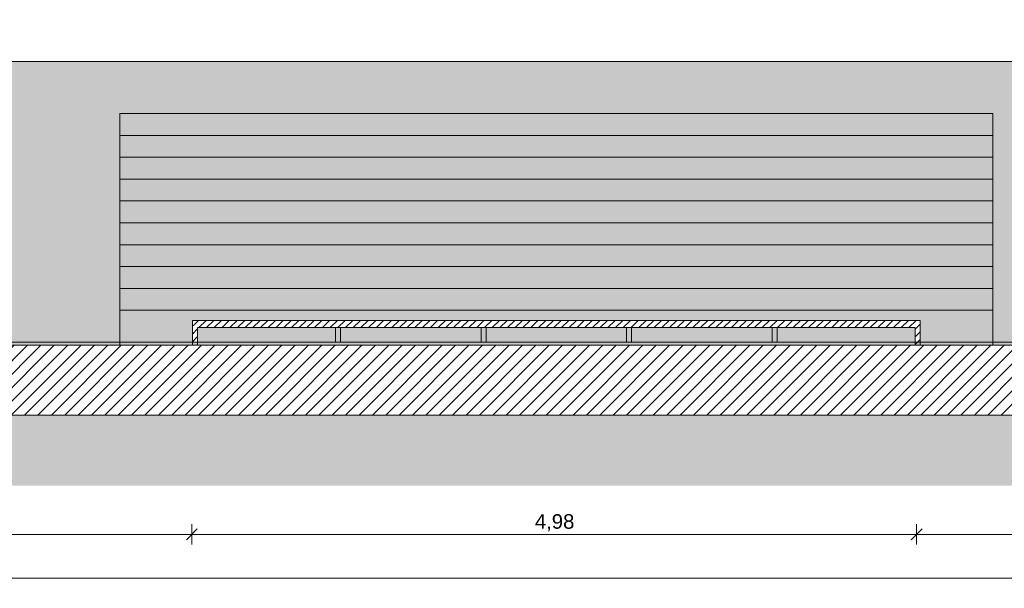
# Model space of a CAD drawing. Header units: millimetres. Extents: x 1516 to 53650, y -1776 to 7865.
# Tile 8 of 37: x 16124 to 22891, y -1670 to 2235. Entities that reach past the tile are written whole.
import ezdxf

# ---------------------------------------------------------------- set-up
doc = ezdxf.new("R2010")
doc.units = ezdxf.units.MM
doc.header["$MEASUREMENT"] = 0
doc.linetypes.add('Wipeout_Contour', pattern=[1000, 0, -1000])
for name, color, linetype in [('2D - Cotations pour 50ème.AL', 7, 'Continuous'), ('2D - Dessin général.AL', 7, 'Continuous'), ('_Sols - Dalles.AL', 7, 'Continuous'), ('Nouveau_2D - Dessin général.AL', 7, 'Continuous'), ('Nouveau_Pour vue 3D seulement.AL', 7, 'Continuous')]:
    doc.layers.add(name, color=color, linetype=linetype)
doc.styles.add('STYLE_GENERE_1', font='arial.ttf')
doc.dimstyles.new('STYLE_GENERE__2', dxfattribs={"dimtxt": 100, "dimasz": 71.25, "dimexe": 0.18, "dimexo": 0.0625, "dimgap": 0, "dimtad": 1, "dimtih": 1, "dimtoh": 1, "dimlfac": 0.001, "dimzin": 0, "dimdsep": 46, "dimtxsty": 'STYLE_GENERE_1', "dimblk": 'ARROWHEAD_6', "dimblk1": 'ARROWHEAD_6', "dimblk2": 'ARROWHEAD_6', "dimcen": 0.09, "dimse1": 1, "dimse2": 1, "dimclrd": 7, "dimclre": 7, "dimclrt": 7, "dimazin": 0, "dimtfac": 1, "dimtdec": 4, "dimtmove": 0, "dimatfit": 3, "dimfxl": 0, "dimtolj": 1, "dimtzin": 0, "dimarcsym": 0})
pattern_1 = [(0, (0, 0), (0, 27), []), (90, (0, 0), (-27, 0), [])]
pattern_2 = [(45, (0, 0), (-45.96194, 45.96194), [])]
pattern_3 = [(45, (0, 0), (-26.516504, 26.516504), [])]

# ---------------------------------------------------------------- blocks, each defined once
blk = doc.blocks.new('Élément de coupe_10')
at = {"layer": '_Sols - Dalles.AL', "linetype": 'Continuous', "lineweight": 0, "true_color": 0x000000}
h = blk.add_hatch(dxfattribs=at)
h.set_pattern_fill('Dallage', color=18, style=0, pattern_type=2)
h.set_pattern_definition(pattern_2)
h.paths.add_polyline_path([(7094.9, 0), (7094.9, -480), (47434.7, -480), (47434.7, 0)])
at = {"layer": '_Sols - Dalles.AL', "color": 7, "linetype": 'Continuous', "lineweight": 5}
for p, q in [((17312.1, 0), (12715.6, 0)), ((42128.5, 0), (22312.1, 0)), ((17347.1, 0), (17312.1, 0)), ((22277.1, 0), (17347.1, 0)), ((22312.1, 0), (22277.1, 0)), ((47434.7, -480), (7094.9, -480))]:
    blk.add_line(p, q, dxfattribs=at)
blk = doc.blocks.new('Élément de coupe_42')
at = {"color": 254, "linetype": 'Wipeout_Contour', "lineweight": 0, "ltscale": 158501.219131}
blk.add_wipeout([(17312.1, 170), (17312.1, 140), (17347.1, 140), (17347.1, 120), (22277.1, 120), (22277.1, 140), (22312.1, 140), (22312.1, 170)], dxfattribs=at).dxf.layer = 'Nouveau_Pour vue 3D seulement.AL'
at = {"layer": 'Nouveau_Pour vue 3D seulement.AL', "linetype": 'Continuous', "lineweight": 0, "true_color": 0x000000}
h = blk.add_hatch(dxfattribs=at)
h.set_pattern_fill('Bois_massif', color=18, style=0, pattern_type=2)
h.set_pattern_definition(pattern_3)
h.paths.add_polyline_path([(17312.1, 170), (17312.1, 140), (17347.1, 140), (17347.1, 120), (22277.1, 120), (22277.1, 140), (22312.1, 140), (22312.1, 170)])
at = {"layer": 'Nouveau_Pour vue 3D seulement.AL', "color": 7, "linetype": 'Continuous', "lineweight": 13}
for p, q in [((17312.1, 170), (17312.1, 140)), ((22312.1, 170), (17312.1, 170)), ((22312.1, 170), (22312.1, 140)), ((22277.1, 120), (17347.1, 120))]:
    blk.add_line(p, q, dxfattribs=at)
blk = doc.blocks.new('Élément de coupe_86')
at = {"color": 254, "linetype": 'Wipeout_Contour', "lineweight": 0, "ltscale": 89179.373414}
blk.add_wipeout([(22277.1, 0), (22312.1, 0), (22312.1, 140), (22277.1, 140)], dxfattribs=at).dxf.layer = 'Nouveau_Pour vue 3D seulement.AL'
at = {"layer": 'Nouveau_Pour vue 3D seulement.AL', "linetype": 'Continuous', "lineweight": 0, "true_color": 0x000000}
h = blk.add_hatch(dxfattribs=at)
h.set_pattern_fill('Bois_massif', color=18, style=0, pattern_type=2)
h.set_pattern_definition(pattern_3)
h.paths.add_polyline_path([(22277.1, 0), (22312.1, 0), (22312.1, 140), (22277.1, 140)])
at = {"layer": 'Nouveau_Pour vue 3D seulement.AL', "color": 7, "linetype": 'Continuous', "lineweight": 5}
for p, q in [((22312.1, 140), (22312.1, 0)), ((22277.1, 120), (22277.1, 0))]:
    blk.add_line(p, q, dxfattribs=at)
blk = doc.blocks.new('Élément de coupe_87')
at = {"color": 254, "linetype": 'Wipeout_Contour', "lineweight": 0, "ltscale": 69319.628691}
blk.add_wipeout([(17312.1, 0), (17347.1, 0), (17347.1, 140), (17312.1, 140)], dxfattribs=at).dxf.layer = 'Nouveau_Pour vue 3D seulement.AL'
at = {"layer": 'Nouveau_Pour vue 3D seulement.AL', "linetype": 'Continuous', "lineweight": 0, "true_color": 0x000000}
h = blk.add_hatch(dxfattribs=at)
h.set_pattern_fill('Bois_massif', color=18, style=0, pattern_type=2)
h.set_pattern_definition(pattern_3)
h.paths.add_polyline_path([(17312.1, 0), (17347.1, 0), (17347.1, 140), (17312.1, 140)])
at = {"layer": 'Nouveau_Pour vue 3D seulement.AL', "color": 7, "linetype": 'Continuous', "lineweight": 5}
for p, q in [((17312.1, 140), (17312.1, 0)), ((17347.1, 120), (17347.1, 0))]:
    blk.add_line(p, q, dxfattribs=at)
blk = doc.blocks.new('*D112')
at = {"layer": '2D - Cotations pour 50ème.AL', "color": 7, "linetype": 'Continuous', "lineweight": 5}
for p, q in [((12632, -1670.3), (12632, -1529.7)), ((42128.5, -1670.3), (42128.5, -1529.7)), ((12575.7, -1600), (12632, -1600)), ((12669.5, -1562.5), (12594.5, -1637.5)), ((12632, -1600), (42128.5, -1600)), ((42091, -1637.5), (42166, -1562.5)), ((42128.5, -1600), (42184.8, -1600))]:
    blk.add_line(p, q, dxfattribs=at)
at = {"layer": '2D - Cotations pour 50ème.AL', "color": 7, "lineweight": 5, "insert": (27208.6, -1580), "char_height": 100, "attachment_point": 7, "style": 'STYLE_GENERE_1'}
blk.add_mtext('\\A1;{\\pql;\\fArial|b0|i0|c0|p0;\\W1.000000;29,50}', dxfattribs=at)
blk = doc.blocks.new('ARROWHEAD_6')
at = {"color": 0, "linetype": 'Continuous', "lineweight": 0}
for p, q in [((0, 0), (-1, 0)), ((-0.5, -0.5), (0.5, 0.5))]:
    blk.add_line(p, q, dxfattribs=at)
blk = doc.blocks.new('*D122')
at = {"layer": '2D - Cotations pour 50ème.AL', "color": 7, "linetype": 'Continuous', "lineweight": 5}
for p, q in [((12330.7, -1262.5), (12255.7, -1337.5)), ((12293.2, -1370.3), (12293.2, -1229.7)), ((17344.8, -1262.5), (17269.8, -1337.5)), ((17307.3, -1370.3), (17307.3, -1229.7)), ((12237, -1300), (12293.2, -1300)), ((12293.2, -1300), (17307.3, -1300))]:
    blk.add_line(p, q, dxfattribs=at)
at = {"layer": '2D - Cotations pour 50ème.AL', "color": 7, "lineweight": 5, "insert": (14666.8, -1280), "char_height": 100, "attachment_point": 7, "style": 'STYLE_GENERE_1'}
blk.add_mtext('\\A1;{\\pql;\\fArial|b0|i0|c0|p0;\\W1.000000;5,01}', dxfattribs=at)
blk = doc.blocks.new('*D123')
at = {"layer": '2D - Cotations pour 50ème.AL', "color": 7, "linetype": 'Continuous', "lineweight": 5}
for p, q in [((17344.8, -1262.5), (17269.8, -1337.5)), ((17307.3, -1370.3), (17307.3, -1229.7)), ((22325.8, -1262.5), (22250.8, -1337.5)), ((22288.3, -1370.3), (22288.3, -1229.7)), ((17307.3, -1300), (22288.3, -1300))]:
    blk.add_line(p, q, dxfattribs=at)
at = {"layer": '2D - Cotations pour 50ème.AL', "color": 7, "lineweight": 5, "insert": (19664.4, -1280), "char_height": 100, "attachment_point": 7, "style": 'STYLE_GENERE_1'}
blk.add_mtext('\\A1;{\\pql;\\fArial|b0|i0|c0|p0;\\W1.000000;4,98}', dxfattribs=at)
blk = doc.blocks.new('*D124')
at = {"layer": '2D - Cotations pour 50ème.AL', "color": 7, "linetype": 'Continuous', "lineweight": 5}
for p, q in [((22325.8, -1262.5), (22250.8, -1337.5)), ((22288.3, -1370.3), (22288.3, -1229.7)), ((27324.8, -1262.5), (27249.8, -1337.5)), ((27287.3, -1370.3), (27287.3, -1229.7)), ((22288.3, -1300), (27287.3, -1300))]:
    blk.add_line(p, q, dxfattribs=at)
at = {"layer": '2D - Cotations pour 50ème.AL', "color": 7, "lineweight": 5, "insert": (24654.4, -1280), "char_height": 100, "attachment_point": 7, "style": 'STYLE_GENERE_1'}
blk.add_mtext('\\A1;{\\pql;\\fArial|b0|i0|c0|p0;\\W1.000000;5,00}', dxfattribs=at)
blk = doc.blocks.new('*D141')
at = {"layer": '2D - Cotations pour 50ème.AL', "color": 7, "linetype": 'Continuous', "lineweight": 5}
for p, q in [((12753.1, 7451.3), (12678.1, 7376.3)), ((12715.6, 7343.5), (12715.6, 7484.1)), ((26843.9, 7451.3), (26768.9, 7376.3)), ((26806.4, 7343.5), (26806.4, 7484.1)), ((12715.6, 7413.8), (26806.4, 7413.8))]:
    blk.add_line(p, q, dxfattribs=at)
at = {"layer": '2D - Cotations pour 50ème.AL', "color": 7, "lineweight": 5, "char_height": 100, "attachment_point": 7, "style": 'STYLE_GENERE_1'}
for s, insert in [('\\A1;{\\pql;\\fArial|b0|i0|c0|p0;\\W1.000000;14,09}', (19513.1, 7433.8)), ('\\A1;{\\pql;\\fArial|b0|i0|c0|p0;\\W1.000000;10}', (26616.4, 7433.8))]:
    blk.add_mtext(s, dxfattribs=dict(at, insert=insert))

msp = doc.modelspace()

# ---------------------------------------------------------------- hatches: boundary and pattern name
at = {"linetype": 'Continuous', "lineweight": 0, "true_color": 0xcccccc}
h = msp.add_hatch(dxfattribs=at)
h.set_pattern_fill('Terre', color=254, style=0, pattern_type=2)
h.set_pattern_definition([(45, (26780.61, -732.37), (-137.8858, 137.8858), []), (45, (26734.65, -686.4), (-275.7716, 275.7716), []), (45, (26688.7, -640.44), (-275.7716, 275.7716), []), (135, (26642.726, -594.48), (45.96194, 45.96194), [195, -195])])
h.paths.add_polyline_path([(2658.598, -480), (53649.628, -480), (53649.628, -964.731), (2658.598, -964.731)])
at = {"layer": '2D - Dessin général.AL', "linetype": 'Continuous', "lineweight": 0, "true_color": 0xe8e8e8}
for points in [[(16812.219, 1590), (22812.219, 1590), (22812.219, 1440), (16812.219, 1440)], [(16812.219, 1440), (22812.219, 1440), (22812.219, 1290), (16812.219, 1290)], [(16812.219, 1290), (22812.219, 1290), (22812.219, 1140), (16812.219, 1140)], [(16812.219, 1140), (22812.219, 1140), (22812.219, 990), (16812.219, 990)], [(16812.219, 990), (22812.219, 990), (22812.219, 840), (16812.219, 840)], [(16812.219, 840), (22812.219, 840), (22812.219, 690), (16812.219, 690)], [(16812.219, 690), (22812.219, 690), (22812.219, 540), (16812.219, 540)], [(16812.219, 540), (22812.219, 540), (22812.219, 390), (16812.219, 390)], [(16812.219, 390), (22812.219, 390), (22812.219, 240), (16812.219, 240)], [(16812.219, 240), (22812.219, 240), (22812.219, 0), (16812.219, 0)]]:
    msp.add_hatch(color=254, dxfattribs=at).paths.add_polyline_path(points)
at = {"layer": 'Nouveau_2D - Dessin général.AL', "linetype": 'Continuous', "lineweight": 0, "true_color": 0x000000}
msp.add_hatch(color=18, dxfattribs=at).paths.add_polyline_path([(15817.303, 1947.665), (23812.124, 1947.665), (23812.124, 20), (15817.303, 20)])
at = {"layer": 'Nouveau_2D - Dessin général.AL', "linetype": 'Continuous', "lineweight": 0, "true_color": 0xffffff}
msp.add_hatch(color=7, dxfattribs=at).paths.add_polyline_path([(17312.124, 170), (22312.124, 170), (22312.124, 20), (17312.124, 20)])
at = {"layer": 'Nouveau_2D - Dessin général.AL', "linetype": 'Continuous', "lineweight": 5}
h = msp.add_hatch(dxfattribs=at)
h.set_pattern_fill('Grille_2_5x2_5', color=8, style=0, pattern_type=2)
h.set_pattern_definition(pattern_1)
h.paths.add_polyline_path([(18312.124, 170), (19312.124, 170), (19312.124, 120), (18312.124, 120)])
h = msp.add_hatch(dxfattribs=at)
h.set_pattern_fill('Grille_2_5x2_5', color=8, style=0, pattern_type=2)
h.set_pattern_definition(pattern_1)
h.paths.add_polyline_path([(19312.124, 170), (20312.124, 170), (20312.124, 120), (19312.124, 120)])
h = msp.add_hatch(dxfattribs=at)
h.set_pattern_fill('Grille_2_5x2_5', color=8, style=0, pattern_type=2)
h.set_pattern_definition(pattern_1)
h.paths.add_polyline_path([(21312.124, 170), (20312.124, 170), (20312.124, 120), (21312.124, 120)])

# ---------------------------------------------------------------- linework, layer by layer
at = {"layer": '2D - Dessin général.AL', "color": 7, "linetype": 'Continuous', "lineweight": 5, "flags": 128}
for points in [[(16812.219, 1590), (22812.219, 1590), (22812.219, 1440), (16812.219, 1440)], [(16812.219, 1440), (22812.219, 1440), (22812.219, 1290), (16812.219, 1290)], [(16812.219, 1290), (22812.219, 1290), (22812.219, 1140), (16812.219, 1140)], [(16812.219, 1140), (22812.219, 1140), (22812.219, 990), (16812.219, 990)], [(16812.219, 990), (22812.219, 990), (22812.219, 840), (16812.219, 840)], [(16812.219, 840), (22812.219, 840), (22812.219, 690), (16812.219, 690)], [(16812.219, 690), (22812.219, 690), (22812.219, 540), (16812.219, 540)], [(16812.219, 540), (22812.219, 540), (22812.219, 390), (16812.219, 390)], [(16812.219, 390), (22812.219, 390), (22812.219, 240), (16812.219, 240)], [(16812.219, 240), (22812.219, 240), (22812.219, 0), (16812.219, 0)]]:
    msp.add_lwpolyline(points, close=True, dxfattribs=at)
at = {"layer": 'Nouveau_2D - Dessin général.AL', "color": 7, "linetype": 'Continuous', "lineweight": 5, "flags": 128}
for points in [[(15817.303, 1947.665), (23812.124, 1947.665), (23812.124, 20), (15817.303, 20)], [(17312.124, 170), (22312.124, 170), (22312.124, 20), (17312.124, 20)], [(18312.124, 170), (19312.124, 170), (19312.124, 120), (18312.124, 120)], [(19312.124, 170), (20312.124, 170), (20312.124, 120), (19312.124, 120)], [(21312.124, 170), (20312.124, 170), (20312.124, 120), (21312.124, 120)]]:
    msp.add_lwpolyline(points, close=True, dxfattribs=at)

# ---------------------------------------------------------------- block references
at = {"layer": '_Sols - Dalles.AL', "lineweight": 0}
msp.add_blockref('Élément de coupe_10', (0, 0), dxfattribs=at)

# ---------------------------------------------------------------- dimensions: what is measured, and where the dimension line sits
at = {"layer": '2D - Cotations pour 50ème.AL', "color": 7, "linetype": 'Continuous', "lineweight": 5}
dim = msp.add_linear_dim(base=(26806.433, 7413.791), p1=(12715.568, 1679.454), p2=(26806.433, 3145.723), dimstyle='STYLE_GENERE__2', dxfattribs=at)
dim.commit()
dim.dimension.update_dxf_attribs({"geometry": '*D141', "text_midpoint": (19680.642, 7483.791), "dimtype": 160})

# ---------------------------------------------------------------- next in the draw order: block references
at = {"layer": 'Nouveau_Pour vue 3D seulement.AL', "lineweight": 0}
msp.add_blockref('Élément de coupe_42', (0, 0), dxfattribs=at)

# ---------------------------------------------------------------- next in the draw order: hatches: boundary and pattern name
at = {"layer": 'Nouveau_2D - Dessin général.AL', "linetype": 'Continuous', "lineweight": 0, "true_color": 0xffffff}
for points in [[(18294.624, 120), (18329.624, 120), (18329.624, 20), (18294.624, 20)], [(19294.624, 120), (19329.624, 120), (19329.624, 20), (19294.624, 20)], [(20294.624, 120), (20329.624, 120), (20329.624, 20), (20294.624, 20)], [(21329.624, 120), (21294.624, 120), (21294.624, 20), (21329.624, 20)]]:
    msp.add_hatch(color=7, dxfattribs=at).paths.add_polyline_path(points)

# ---------------------------------------------------------------- next in the draw order: linework, layer by layer
at = {"layer": 'Nouveau_2D - Dessin général.AL', "color": 7, "linetype": 'Continuous', "lineweight": 5, "flags": 128}
for points in [[(18294.624, 120), (18329.624, 120), (18329.624, 20), (18294.624, 20)], [(19294.624, 120), (19329.624, 120), (19329.624, 20), (19294.624, 20)], [(20294.624, 120), (20329.624, 120), (20329.624, 20), (20294.624, 20)], [(21329.624, 120), (21294.624, 120), (21294.624, 20), (21329.624, 20)]]:
    msp.add_lwpolyline(points, close=True, dxfattribs=at)

# ---------------------------------------------------------------- next in the draw order: block references
at = {"layer": 'Nouveau_Pour vue 3D seulement.AL', "lineweight": 0}
for name in ['Élément de coupe_87', 'Élément de coupe_86']:
    msp.add_blockref(name, (0, 0), dxfattribs=at)

# ---------------------------------------------------------------- next in the draw order: hatches: boundary and pattern name
at = {"layer": '2D - Dessin général.AL', "linetype": 'Continuous', "lineweight": 5}
h = msp.add_hatch(dxfattribs=at)
h.set_pattern_fill('Dallage', style=0, pattern_type=2)
h.set_pattern_definition(pattern_2)
h.paths.add_polyline_path([(2658.598, 0), (42128.506, 0), (42128.506, 3715.208), (42428.506, 3715.208), (42428.506, 0), (47089.585, 4.001), (47089.585, 3518.448), (47434.683, 3519.264), (47434.683, 0), (53649.628, 0), (53649.628, -480), (2658.598, -480)])
at = {"layer": 'Nouveau_2D - Dessin général.AL', "linetype": 'Continuous', "lineweight": 0}
msp.add_hatch(color=7, dxfattribs=at).paths.add_polyline_path([(12715.536, 0), (42128.506, 0), (42128.506, 20), (12715.536, 20)])

# ---------------------------------------------------------------- next in the draw order: linework, layer by layer
at = {"layer": '2D - Dessin général.AL', "color": 7, "linetype": 'Continuous', "lineweight": 5, "flags": 128}
msp.add_lwpolyline([(2658.598, 0), (42128.506, 0), (42128.506, 3715.208), (42428.506, 3715.208), (42428.506, 0), (47089.585, 4.001), (47089.585, 3518.448), (47434.683, 3519.264), (47434.683, 0), (53649.628, 0), (53649.628, -480), (2658.598, -480)], close=True, dxfattribs=at)
at = {"layer": 'Nouveau_2D - Dessin général.AL', "color": 7, "linetype": 'Continuous', "lineweight": 5, "flags": 128}
msp.add_lwpolyline([(12715.536, 0), (42128.506, 0), (42128.506, 20), (12715.536, 20)], close=True, dxfattribs=at)

# ---------------------------------------------------------------- next in the draw order: dimensions: what is measured, and where the dimension line sits
at = {"layer": '2D - Cotations pour 50ème.AL', "color": 7, "linetype": 'Continuous', "lineweight": 5}
for base, p1, p2, picture, middle in [((17307.289, -1300), (12293.227, 3509.906), (17307.289, 2743.008), '*D122', (14796.256, -1230)), ((22288.346, -1300), (17307.289, 2743.008), (22288.346, 2750.693), '*D123', (19793.816, -1230)), ((27287.322, -1300), (22288.346, 2750.693), (27287.322, 2743.008), '*D124', (24783.832, -1230)), ((42128.506, -1600), (12631.985, 202.857), (42128.506, 202.857), '*D112', (27376.159, -1530))]:
    dim = msp.add_linear_dim(base=base, p1=p1, p2=p2, dimstyle='STYLE_GENERE__2', dxfattribs=at)
    dim.commit()
    dim.dimension.update_dxf_attribs({"geometry": picture, "text_midpoint": middle, "dimtype": 160})

doc.saveas('drawing.dxf')
